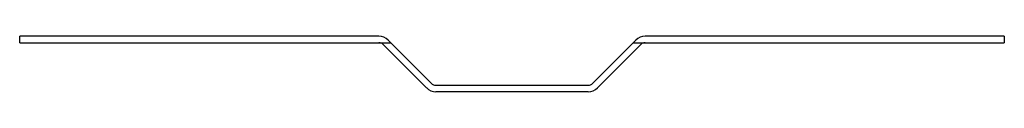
# Model space of a CAD drawing. Header units: millimetres. Extents: x 41 to 343, y 263 to 280.
import ezdxf

# ---------------------------------------------------------------- set-up
doc = ezdxf.new("R2010")
doc.units = ezdxf.units.MM
doc.header["$LTSCALE"] = 35.193439
doc.layers.get('0').update_dxf_attribs({"linetype": 'CONTINUOUS'})

msp = doc.modelspace()

# ---------------------------------------------------------------- linework, layer by layer
at = {"color": 7, "linetype": 'Continuous'}
for p, q in [((40.53, 277.77), (40.53, 279.77)), ((150.71, 279.77), (40.53, 279.77)), ((153.53, 278.6), (166.78, 265.36)), ((216.29, 265.36), (229.53, 278.6)), ((342.53, 279.77), (232.36, 279.77)), ((342.53, 279.77), (342.53, 277.77)), ((40.53, 277.77), (154.36, 277.77)), ((165.36, 263.94), (152.12, 277.19)), ((230.95, 277.19), (217.71, 263.94)), ((228.71, 277.77), (342.53, 277.77)), ((168.19, 264.77), (214.88, 264.77)), ((214.88, 262.77), (168.19, 262.77))]:
    msp.add_line(p, q, dxfattribs=at)
for centre, radius, start, end in [((150.71, 275.77), 4, 45, 90), ((232.36, 275.77), 4, 90, 135), ((150.71, 275.77), 2, 45, 90), ((232.36, 275.77), 2, 90, 135), ((168.19, 266.77), 4, 225, 270), ((168.19, 266.77), 2, 225, 270), ((214.88, 266.77), 2, 270, 315), ((214.88, 266.77), 4, 270, 315)]:
    msp.add_arc(centre, radius, start, end, dxfattribs=at)

doc.saveas('drawing.dxf')
